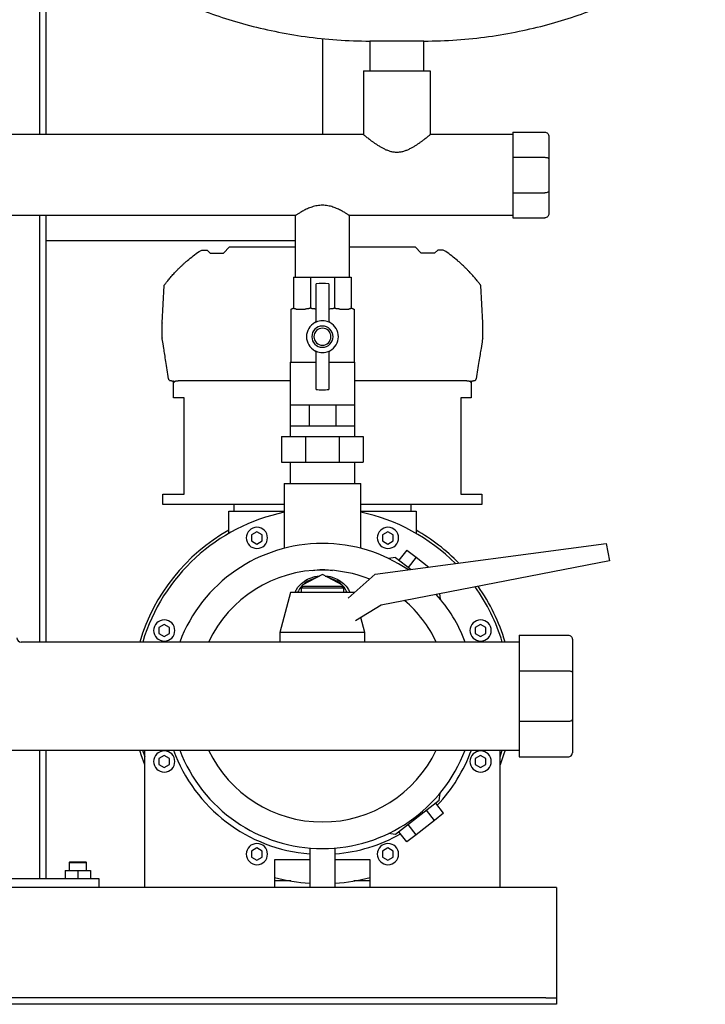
# Model space of a CAD drawing. Header units: millimetres. Extents: x 13 to 1657, y 9 to 889.
# Tile 5 of 6: x 1335 to 1657, y 9 to 472. Entities that reach past the tile are written whole.
import ezdxf

# ---------------------------------------------------------------- set-up
doc = ezdxf.new("R2010")
doc.units = ezdxf.units.MM

msp = doc.modelspace()

# ---------------------------------------------------------------- linework, layer by layer
at = {"color": 7, "linetype": 'Continuous', "lineweight": 25}
for p, q in [((1344.39, 768.42), (1344.39, 418.47)), ((1347.39, 768.42), (1347.39, 418.47)), ((1477.39, 463.7), (1477.39, 418.47)), ((1499.69, 462.42), (1499.69, 448.47)), ((1512.39, 462.42), (1499.69, 462.42)), ((1525.09, 462.42), (1512.39, 462.42)), ((1525.09, 448.47), (1525.09, 462.42)), ((1496.69, 448.47), (1496.69, 418.47)), ((1496.69, 448.47), (1528.09, 448.47)), ((1528.09, 448.47), (1528.09, 418.47)), ((1496.69, 418.47), (1158.09, 418.47)), ((1566.89, 418.47), (1528.09, 418.47)), ((1566.89, 419.57), (1566.89, 407.77)), ((1566.89, 419.57), (1581.89, 419.57)), ((1583.89, 417.57), (1583.89, 406.94)), ((1566.89, 407.77), (1566.89, 391.08)), ((1566.89, 407.77), (1581.89, 407.77)), ((1583.89, 406.94), (1583.89, 391.91)), ((1566.89, 391.08), (1581.89, 391.08)), ((1566.89, 391.08), (1566.89, 379.27)), ((1583.89, 391.91), (1583.89, 381.27)), ((1464.69, 380.37), (1190.09, 380.37)), ((1344.39, 380.37), (1344.39, 179.82)), ((1347.39, 380.37), (1347.39, 179.82)), ((1464.69, 351.42), (1464.69, 380.37)), ((1566.89, 380.37), (1490.09, 380.37)), ((1490.09, 351.42), (1490.09, 380.37)), ((1566.89, 379.27), (1581.89, 379.27)), ((1464.69, 368.42), (1347.39, 368.42)), ((1419.41, 363.5), (1420.66, 364.18)), ((1420.66, 364.18), (1423.14, 364.18)), ((1423.14, 364.18), (1424.62, 362.72)), ((1424.62, 362.72), (1430.91, 362.72)), ((1430.91, 362.72), (1433.71, 365.72)), ((1433.71, 365.72), (1464.69, 365.72)), ((1490.09, 365.72), (1521.06, 365.72)), ((1523.86, 362.72), (1521.06, 365.72)), ((1530.15, 362.72), (1523.86, 362.72)), ((1531.63, 364.18), (1530.15, 362.72)), ((1534.12, 364.18), (1531.63, 364.18)), ((1535.36, 363.5), (1534.12, 364.18)), ((1402.01, 329.85), (1402.93, 347.53)), ((1463.84, 351.42), (1471.78, 351.42)), ((1463.84, 351.42), (1463.84, 337.42)), ((1471.78, 351.42), (1471.78, 337.42)), ((1471.78, 351.42), (1483, 351.42)), ((1474.39, 330.3), (1474.39, 348.24)), ((1480.39, 348.24), (1480.39, 330.3)), ((1483, 351.42), (1483, 337.42)), ((1483, 351.42), (1490.93, 351.42)), ((1490.93, 351.42), (1490.93, 337.42)), ((1552.77, 329.85), (1551.84, 347.53)), ((1462.54, 336.42), (1462.54, 311.42)), ((1462.54, 336.42), (1462.84, 336.42)), ((1465, 336.42), (1469.2, 336.42)), ((1485.57, 336.42), (1489.77, 336.42)), ((1491.93, 336.42), (1492.23, 336.42)), ((1492.23, 336.42), (1492.23, 311.42)), ((1402.02, 322.94), (1402, 329.79)), ((1552.76, 322.94), (1552.77, 329.79)), ((1474.39, 298.6), (1474.39, 316.55)), ((1480.39, 316.55), (1480.39, 298.6)), ((1462.24, 311.42), (1462.24, 291.42)), ((1462.24, 311.42), (1474.39, 311.42)), ((1480.39, 311.42), (1492.53, 311.42)), ((1492.53, 311.42), (1492.53, 291.42)), ((1406.39, 302.72), (1406.08, 302.72)), ((1407.39, 294.72), (1407.39, 302.72)), ((1407.39, 302.72), (1407.56, 302.72)), ((1413.89, 302.72), (1409.52, 302.72)), ((1462.24, 302.72), (1413.89, 302.72)), ((1540.89, 302.72), (1492.53, 302.72)), ((1545.25, 302.72), (1540.89, 302.72)), ((1547.21, 302.72), (1547.39, 302.72)), ((1547.39, 302.72), (1547.39, 294.72)), ((1548.69, 302.72), (1548.39, 302.72)), ((1412.39, 294.72), (1407.39, 294.72)), ((1412.39, 249.42), (1412.39, 294.72)), ((1547.39, 294.72), (1542.39, 294.72)), ((1542.39, 294.72), (1542.39, 249.42)), ((1462.24, 291.42), (1462.24, 281.42)), ((1462.24, 291.42), (1466.68, 291.42)), ((1466.68, 291.42), (1471.11, 291.42)), ((1471.11, 291.42), (1471.11, 281.42)), ((1471.11, 291.42), (1477.39, 291.42)), ((1477.39, 291.42), (1483.66, 291.42)), ((1483.66, 291.42), (1483.66, 281.42)), ((1483.66, 291.42), (1488.1, 291.42)), ((1488.1, 291.42), (1492.53, 291.42)), ((1492.53, 291.42), (1492.53, 281.42)), ((1462.24, 281.42), (1462.24, 276.42)), ((1462.24, 281.42), (1466.68, 281.42)), ((1466.68, 281.42), (1471.11, 281.42)), ((1471.11, 281.42), (1477.39, 281.42)), ((1477.39, 281.42), (1483.66, 281.42)), ((1483.66, 281.42), (1488.1, 281.42)), ((1488.1, 281.42), (1492.53, 281.42)), ((1492.53, 281.42), (1492.53, 276.42)), ((1458.22, 276.42), (1458.22, 264.42)), ((1458.22, 276.42), (1469.45, 276.42)), ((1469.45, 276.42), (1469.45, 264.42)), ((1469.45, 276.42), (1485.33, 276.42)), ((1485.33, 276.42), (1485.33, 264.42)), ((1485.33, 276.42), (1496.56, 276.42)), ((1496.56, 276.42), (1496.56, 264.42)), ((1458.22, 264.42), (1469.45, 264.42)), ((1462.24, 264.42), (1462.24, 254.42)), ((1469.45, 264.42), (1485.33, 264.42)), ((1485.33, 264.42), (1496.56, 264.42)), ((1492.53, 264.42), (1492.53, 254.42)), ((1459.39, 254.42), (1459.39, 223.88)), ((1459.39, 254.42), (1477.39, 254.42)), ((1477.39, 254.42), (1495.39, 254.42)), ((1495.39, 223.88), (1495.39, 254.42)), ((1402.39, 244.42), (1402.39, 249.42)), ((1402.39, 249.42), (1412.39, 249.42)), ((1542.39, 249.42), (1552.39, 249.42)), ((1552.39, 249.42), (1552.39, 244.42)), ((1459.39, 244.42), (1402.39, 244.42)), ((1433.39, 230.92), (1433.39, 241.42)), ((1433.39, 241.42), (1436.39, 241.42)), ((1435.89, 241.42), (1435.89, 244.42)), ((1436.39, 241.42), (1459.39, 241.42)), ((1552.39, 244.42), (1495.39, 244.42)), ((1495.39, 241.42), (1518.39, 241.42)), ((1518.39, 241.42), (1521.39, 241.42)), ((1518.89, 244.42), (1518.89, 241.42)), ((1521.39, 241.42), (1521.39, 230.92)), ((1446.58, 231.68), (1444.08, 230.24)), ((1449.08, 230.24), (1446.58, 231.68)), ((1508.19, 231.68), (1505.69, 230.24)), ((1510.69, 230.24), (1508.19, 231.68)), ((1444.08, 230.24), (1444.08, 227.35)), ((1444.08, 227.35), (1446.58, 225.91)), ((1446.58, 225.91), (1449.08, 227.35)), ((1449.08, 227.35), (1449.08, 230.24)), ((1505.69, 230.24), (1505.69, 227.35)), ((1505.69, 227.35), (1508.19, 225.91)), ((1508.19, 225.91), (1510.69, 227.35)), ((1510.69, 227.35), (1510.69, 230.24)), ((1502.22, 211.66), (1610.83, 226.07)), ((1517.07, 223.04), (1513.38, 218.31)), ((1517.07, 223.04), (1521.39, 219.66)), ((1610.83, 226.07), (1612.39, 218.07)), ((1612.39, 218.07), (1505.03, 197.21)), ((1511.78, 219.56), (1508.37, 219.14)), ((1511.78, 219.56), (1519.03, 213.89)), ((1521.39, 219.66), (1517.7, 214.93)), ((1521.39, 219.66), (1527.36, 215)), ((1477.39, 211.51), (1467.89, 206.58)), ((1486.89, 206.58), (1477.39, 211.51)), ((1489.5, 200.43), (1502.22, 211.66)), ((1468.39, 206.07), (1467.39, 205.07)), ((1467.39, 205.07), (1467.39, 203.07)), ((1477.39, 205.07), (1467.39, 205.07)), ((1467.89, 206.58), (1467.89, 205.57)), ((1468.39, 206.07), (1477.39, 206.07)), ((1477.39, 206.07), (1486.39, 206.07)), ((1487.39, 205.07), (1477.39, 205.07)), ((1487.39, 205.07), (1486.39, 206.07)), ((1486.89, 205.57), (1486.89, 206.58)), ((1487.39, 203.07), (1487.39, 205.07)), ((1462.39, 203.07), (1457.39, 184.32)), ((1477.39, 203.07), (1462.39, 203.07)), ((1492.39, 203.07), (1477.39, 203.07)), ((1492.39, 203.07), (1492.39, 203.07)), ((1532.39, 202.52), (1532.68, 200.14)), ((1505.03, 197.21), (1492.99, 189.84)), ((1497.39, 184.32), (1495.51, 191.38)), ((1403.01, 188.12), (1400.51, 186.67)), ((1400.51, 186.67), (1400.51, 183.79)), ((1405.51, 186.67), (1403.01, 188.12)), ((1405.51, 183.79), (1405.51, 186.67)), ((1551.76, 188.12), (1549.26, 186.67)), ((1549.26, 186.67), (1549.26, 183.79)), ((1554.26, 186.67), (1551.76, 188.12)), ((1554.26, 183.79), (1554.26, 186.67)), ((1400.51, 183.79), (1403.01, 182.34)), ((1403.01, 182.34), (1405.51, 183.79)), ((1457.39, 184.32), (1457.39, 179.82)), ((1477.39, 184.32), (1457.39, 184.32)), ((1497.39, 184.32), (1477.39, 184.32)), ((1497.39, 179.82), (1497.39, 184.32)), ((1549.26, 183.79), (1551.76, 182.34)), ((1551.76, 182.34), (1554.26, 183.79)), ((1569.89, 183.07), (1592.89, 183.07)), ((1569.89, 183.07), (1569.89, 166.29)), ((1594.89, 181.07), (1594.89, 165.46)), ((1569.89, 179.82), (1335.74, 179.82)), ((1569.89, 166.29), (1592.89, 166.29)), ((1569.89, 166.29), (1569.89, 142.56)), ((1594.89, 165.46), (1594.89, 143.39)), ((1569.89, 142.56), (1592.89, 142.56)), ((1569.89, 142.56), (1569.89, 125.77)), ((1594.89, 143.39), (1594.89, 127.77)), ((1092.39, 129.02), (1569.89, 129.02)), ((1344.39, 129.02), (1344.39, 68.42)), ((1347.39, 129.02), (1347.39, 68.42)), ((1392.87, 129.02), (1393.89, 125.86)), ((1393.89, 64.42), (1393.89, 129.02)), ((1403.01, 126.51), (1400.51, 125.06)), ((1400.51, 125.06), (1400.51, 122.17)), ((1405.51, 125.06), (1403.01, 126.51)), ((1405.51, 122.17), (1405.51, 125.06)), ((1551.76, 126.51), (1549.26, 125.06)), ((1549.26, 125.06), (1549.26, 122.17)), ((1554.26, 125.06), (1551.76, 126.51)), ((1554.26, 122.17), (1554.26, 125.06)), ((1560.89, 64.42), (1560.89, 129.02)), ((1560.89, 125.86), (1561.9, 129.02)), ((1569.89, 125.77), (1592.89, 125.77)), ((1400.51, 122.17), (1403.01, 120.73)), ((1403.01, 120.73), (1405.51, 122.17)), ((1549.26, 122.17), (1551.76, 120.73)), ((1551.76, 120.73), (1554.26, 122.17)), ((1532.27, 105.3), (1532.68, 108.71)), ((1532.27, 105.3), (1511.78, 89.29)), ((1534.36, 99.32), (1530.67, 104.05)), ((1530.04, 95.94), (1526.34, 100.67)), ((1534.36, 99.32), (1530.04, 95.94)), ((1521.39, 89.19), (1517.7, 93.92)), ((1530.04, 95.94), (1521.39, 89.19)), ((1511.78, 89.29), (1508.37, 89.71)), ((1517.07, 85.81), (1513.38, 90.54)), ((1521.39, 89.19), (1517.07, 85.81)), ((1446.58, 82.94), (1444.08, 81.5)), ((1444.08, 81.5), (1444.08, 78.61)), ((1449.08, 81.5), (1446.58, 82.94)), ((1449.08, 78.61), (1449.08, 81.5)), ((1471.39, 82.93), (1471.39, 64.42)), ((1483.39, 64.42), (1483.39, 82.93)), ((1508.19, 82.94), (1505.69, 81.5)), ((1505.69, 81.5), (1505.69, 78.61)), ((1510.69, 81.5), (1508.19, 82.94)), ((1510.69, 78.61), (1510.69, 81.5)), ((1358.69, 76.42), (1358.39, 76.12)), ((1358.39, 76.12), (1358.39, 72.42)), ((1358.39, 76.12), (1359.04, 76.12)), ((1358.69, 76.42), (1359.29, 76.42)), ((1359.04, 76.12), (1366.39, 76.12)), ((1359.29, 76.42), (1366.09, 76.42)), ((1366.39, 76.12), (1366.09, 76.42)), ((1366.39, 72.42), (1366.39, 76.12)), ((1444.08, 78.61), (1446.58, 77.17)), ((1446.58, 77.17), (1449.08, 78.61)), ((1471.39, 77.42), (1454.89, 77.42)), ((1454.89, 77.42), (1454.89, 64.42)), ((1499.89, 77.42), (1483.39, 77.42)), ((1499.89, 64.42), (1499.89, 77.42)), ((1505.69, 78.61), (1508.19, 77.17)), ((1508.19, 77.17), (1510.69, 78.61)), ((1356.39, 72.42), (1356.39, 68.42)), ((1356.39, 72.42), (1362.39, 72.42)), ((1362.39, 72.42), (1362.39, 68.42)), ((1362.39, 72.42), (1368.39, 72.42)), ((1368.39, 72.42), (1368.39, 68.42)), ((1372.39, 68.42), (1282.39, 68.42)), ((1372.39, 64.42), (1372.39, 68.42)), ((1462.59, 67.42), (1454.89, 67.42)), ((1499.89, 67.42), (1492.19, 67.42)), ((1393.89, 64.42), (1260.89, 64.42)), ((1454.89, 64.42), (1393.89, 64.42)), ((1471.39, 64.42), (1454.89, 64.42)), ((1477.39, 64.42), (1471.39, 64.42)), ((1483.39, 64.42), (1477.39, 64.42)), ((1499.89, 64.42), (1483.39, 64.42)), ((1560.89, 64.42), (1499.89, 64.42)), ((1587.39, 64.42), (1560.89, 64.42)), ((1587.39, 64.42), (1587.39, 59.42)), ((1587.39, 59.42), (1587.39, 14.42)), ((1587.39, 14.42), (1587.39, 12.42)), ((1582.39, 12.42), (1072.39, 12.42)), ((1582.39, 9.42), (1072.39, 9.42)), ((1582.39, 12.42), (1587.39, 12.42)), ((1587.39, 9.42), (1582.39, 9.42)), ((1587.39, 12.42), (1587.39, 9.42))]:
    msp.add_line(p, q, dxfattribs=at)
at = {"color": 7, "linetype": 'Continuous', "lineweight": 25, "flags": 128}
for points in [[(1407.56, 301.72), (1407.56, 302.28), (1407.56, 302.72)], [(1547.21, 302.72), (1547.21, 302.16), (1547.21, 301.72)], [(1393.89, 122.07), (1392.22, 126.75), (1391.51, 129.02)], [(1563.26, 129.02), (1562.55, 126.75), (1560.89, 122.07)], [(1456.17, 67.42), (1455.12, 67.69), (1454.89, 67.75)], [(1499.89, 67.75), (1499.66, 67.69), (1498.6, 67.42)]]:
    msp.add_lwpolyline(points, dxfattribs=at)
at = {"color": 7, "linetype": 'Continuous', "lineweight": 25}
for centre, radius, start, end in [((1477.39, 323.42), 25, 83.1079, 96.8921), ((1403, 329.8), 1, 177, 180.1), ((1477.39, 323.42), 7.5, 118.0725, 241.9275), ((1473.39, 330.92), 1, 298.0725, 0), ((1477.39, 323.42), 7.5, 66.4218, 113.5782), ((1481.39, 330.92), 1, 180, 241.9275), ((1477.39, 323.42), 7.5, 298.0725, 61.9275), ((1551.77, 329.8), 1, 359.9, 3), ((1477.39, 323.42), 5, 90, 270), ((1477.39, 323.42), 4, 90, 270), ((1477.39, 323.42), 5, 270, 90), ((1477.39, 323.42), 4, 270, 90), ((1403.02, 322.94), 1, 180.1, 189.0541), ((1551.76, 322.94), 1, 350.9459, 359.9), ((1473.39, 315.92), 1, 0, 61.9275), ((1477.39, 323.42), 7.5, 246.4218, 270), ((1477.39, 323.42), 7.5, 270, 293.5782), ((1481.39, 315.92), 1, 118.0725, 180), ((1477.39, 323.42), 25, 263.1079, 270), ((1477.39, 323.42), 25, 270, 276.8921), ((1477.39, 154.42), 88.25, 101.769, 163.2726), ((1477.39, 154.42), 88.25, 44.8556, 78.231), ((1477.39, 154.42), 89.55, 119.4291, 163.5224), ((1446.58, 228.8), 5, 90, 270), ((1446.58, 228.8), 5, 270, 90), ((1508.19, 228.8), 5, 90, 270), ((1508.19, 228.8), 5, 270, 90), ((1477.39, 154.42), 89.55, 44.2247, 60.5709), ((1477.39, 154.42), 71.75, 90, 159.2674), ((1477.39, 154.42), 71.75, 55.7432, 90), ((1477.39, 154.42), 59.25, 90, 154.6154), ((1477.39, 154.42), 59.25, 67.9775, 90), ((1477.11, 197.34), 12.88, 102.5938, 132.2575), ((1477.67, 197.34), 12.88, 47.7425, 77.4062), ((1475.95, 198.63), 11.15, 136.3275, 156.4956), ((1478.82, 198.63), 11.15, 23.5044, 43.6725), ((1477.39, 154.42), 88.25, 16.7274, 35.589), ((1477.39, 154.42), 89.55, 16.4776, 35.2089), ((1477.39, 154.42), 59.25, 25.3846, 49.2993), ((1477.39, 154.42), 71.75, 20.7326, 41.7835), ((1403.01, 185.23), 5, 90, 270), ((1403.01, 185.23), 5, 270, 90), ((1551.76, 185.23), 5, 90, 270), ((1551.76, 185.23), 5, 270, 90), ((1335.74, 181.82), 2, 180.0001, 269.9993), ((1403.01, 123.62), 5, 90, 270), ((1403.01, 123.62), 5, 270, 90), ((1477.39, 154.42), 74.5, 199.9341, 265.3806), ((1477.39, 154.42), 71.75, 200.7326, 270), ((1477.39, 154.42), 59.25, 205.3846, 270), ((1477.39, 154.42), 59.25, 270, 334.6154), ((1477.39, 154.42), 71.75, 270, 339.2674), ((1477.39, 154.42), 74.5, 316.4672, 340.0659), ((1551.76, 123.62), 5, 90, 270), ((1551.76, 123.62), 5, 270, 90), ((1477.39, 154.42), 74.5, 274.6194, 299.5328), ((1446.58, 80.05), 5, 90, 270), ((1446.58, 80.05), 5, 270, 90), ((1508.19, 80.05), 5, 90, 270), ((1508.19, 80.05), 5, 270, 90), ((1477.39, 154.42), 88.25, 255.2289, 266.1015), ((1477.39, 154.42), 88.25, 273.8985, 284.7711)]:
    msp.add_arc(centre, radius, start, end, dxfattribs=at)
for points, knots in [([(1367.39, 516.57), (1367.47, 515.75), (1367.66, 513.95), (1368.91, 511.24), (1370.91, 508.13), (1373.89, 504.67), (1378.09, 500.69), (1383.48, 496.42), (1390.09, 491.93), (1397.68, 487.46), (1406.65, 482.87), (1417.02, 478.3), (1428.82, 473.93), (1441.55, 470.07), (1455.11, 466.84), (1469.4, 464.38), (1484.35, 462.74), (1494.52, 462.53), (1499.69, 462.42)], [0, 0, 0, 0, 0.016622, 0.036153, 0.05912, 0.090838, 0.127593, 0.175262, 0.228868, 0.287991, 0.35219, 0.431201, 0.515618, 0.604837, 0.698312, 0.795569, 0.896225, 1, 1, 1, 1]), ([(1525.09, 462.42), (1530.25, 462.53), (1540.43, 462.74), (1555.37, 464.38), (1569.67, 466.84), (1583.23, 470.07), (1595.95, 473.93), (1607.75, 478.3), (1618.13, 482.87), (1627.09, 487.46), (1634.68, 491.93), (1641.29, 496.42), (1646.48, 500.53), (1650.37, 504.18), (1653.17, 507.27), (1655.36, 510.36), (1656.99, 513.4), (1657.26, 515.59), (1657.39, 516.57)], [0, 0, 0, 0, 0.103778, 0.204436, 0.301697, 0.395174, 0.484396, 0.568815, 0.647829, 0.712029, 0.771154, 0.824762, 0.872432, 0.903943, 0.931838, 0.95609, 0.980149, 1, 1, 1, 1]), ([(1496.69, 418.47), (1496.69, 418.47), (1496.69, 418.47), (1496.7, 418.46), (1496.72, 418.44), (1496.75, 418.42), (1496.79, 418.39), (1496.84, 418.35), (1496.89, 418.31), (1496.95, 418.25), (1497.1, 418.13), (1497.41, 417.88), (1497.97, 417.43), (1498.66, 416.88), (1499.45, 416.27), (1500.36, 415.57), (1501.36, 414.84), (1502.29, 414.2), (1503.05, 413.69), (1503.88, 413.16), (1504.92, 412.53), (1506.25, 411.82), (1507.62, 411.19), (1509.13, 410.66), (1510.73, 410.3), (1512.37, 410.17), (1514.02, 410.3), (1515.61, 410.65), (1517.13, 411.18), (1518.55, 411.83), (1519.88, 412.55), (1520.92, 413.17), (1521.71, 413.68), (1522.28, 414.06), (1522.84, 414.44), (1523.57, 414.96), (1524.4, 415.57), (1525.32, 416.26), (1526.1, 416.87), (1526.8, 417.43), (1527.35, 417.87), (1527.69, 418.15), (1527.87, 418.3), (1527.97, 418.38), (1528.04, 418.43), (1528.08, 418.47), (1528.08, 418.47), (1528.09, 418.47)], [0, 0, 0, 0, 0.0068765, 0.0137667, 0.0206731, 0.0275981, 0.0345442, 0.0415137, 0.0485092, 0.055533, 0.0625873, 0.0932415, 0.1251876, 0.155394, 0.187758, 0.2168968, 0.2499844, 0.2811091, 0.2967771, 0.312449, 0.3464138, 0.374556, 0.4056841, 0.4371211, 0.4683871, 0.4998258, 0.530993, 0.5624311, 0.5936303, 0.6249879, 0.6562689, 0.6873603, 0.7029212, 0.7184983, 0.7340286, 0.7498601, 0.7829199, 0.8120299, 0.8443276, 0.8744737, 0.9063656, 0.9369668, 0.9497348, 0.9624078, 0.975, 0.9875259, 1, 1, 1, 1]), ([(1581.89, 419.57), (1582.12, 419.57), (1582.38, 419.53), (1582.87, 419.34), (1583.11, 419.18), (1583.5, 418.79), (1583.65, 418.56), (1583.84, 418.06), (1583.89, 417.81), (1583.89, 417.57)], [0, 0, 0, 0, 0.25, 0.25, 0.5, 0.5, 0.75, 0.75, 1, 1, 1, 1]), ([(1581.89, 407.77), (1582.12, 407.77), (1582.38, 407.75), (1582.87, 407.67), (1583.11, 407.61), (1583.5, 407.45), (1583.65, 407.35), (1583.84, 407.15), (1583.89, 407.04), (1583.89, 406.94)], [0, 0, 0, 0, 0.25, 0.25, 0.5, 0.5, 0.75, 0.75, 1, 1, 1, 1]), ([(1583.89, 391.91), (1583.89, 391.81), (1583.84, 391.7), (1583.65, 391.5), (1583.5, 391.4), (1583.11, 391.24), (1582.87, 391.18), (1582.38, 391.1), (1582.12, 391.08), (1581.89, 391.08)], [0, 0, 0, 0, 0.25, 0.25, 0.5, 0.5, 0.75, 0.75, 1, 1, 1, 1]), ([(1490.09, 380.37), (1490.09, 380.37), (1490.08, 380.38), (1490.07, 380.38), (1490.05, 380.4), (1490.02, 380.42), (1489.99, 380.44), (1489.94, 380.47), (1489.89, 380.5), (1489.77, 380.58), (1489.53, 380.74), (1489.1, 381.02), (1488.56, 381.36), (1487.91, 381.75), (1487.17, 382.18), (1486.35, 382.64), (1485.46, 383.1), (1484.49, 383.55), (1483.46, 383.99), (1481.99, 384.53), (1479.98, 385.06), (1477.4, 385.31), (1474.82, 385.07), (1472.81, 384.53), (1471.33, 384), (1470.29, 383.56), (1469.32, 383.1), (1468.42, 382.64), (1467.6, 382.18), (1466.86, 381.75), (1466.22, 381.36), (1465.67, 381.02), (1465.24, 380.74), (1464.98, 380.57), (1464.83, 380.47), (1464.75, 380.41), (1464.7, 380.38), (1464.69, 380.38), (1464.69, 380.37)], [0, 0, 0, 0, 0.007714, 0.015449, 0.023205, 0.030987, 0.038795, 0.046632, 0.054499, 0.0624, 0.09305, 0.125009, 0.155028, 0.187503, 0.218805, 0.249971, 0.281259, 0.312579, 0.34364, 0.374696, 0.437235, 0.499736, 0.562018, 0.624604, 0.656043, 0.687337, 0.718591, 0.750012, 0.781234, 0.812308, 0.844861, 0.874947, 0.906817, 0.937385, 0.953209, 0.968908, 0.984499, 1, 1, 1, 1]), ([(1583.89, 381.27), (1583.89, 381.04), (1583.84, 380.78), (1583.65, 380.29), (1583.5, 380.06), (1583.11, 379.66), (1582.87, 379.51), (1582.38, 379.32), (1582.12, 379.27), (1581.89, 379.27)], [0, 0, 0, 0, 0.25, 0.25, 0.5, 0.5, 0.75, 0.75, 1, 1, 1, 1]), ([(1402.93, 347.53), (1402.93, 347.53), (1402.93, 347.53), (1402.94, 347.55), (1402.96, 347.57), (1402.98, 347.6), (1403.01, 347.63), (1403.05, 347.68), (1403.09, 347.74), (1403.14, 347.8), (1403.19, 347.87), (1403.33, 348.05), (1403.6, 348.41), (1404.08, 349.02), (1404.65, 349.73), (1405.28, 350.49), (1405.97, 351.31), (1406.96, 352.44), (1408.03, 353.62), (1409.17, 354.8), (1410.07, 355.7), (1410.99, 356.59), (1411.78, 357.33), (1412.42, 357.92), (1412.91, 358.35), (1413.4, 358.78), (1413.72, 359.07), (1413.89, 359.21)], [0, 0, 0, 0, 0.0122612, 0.0245179, 0.0367911, 0.0491021, 0.0614716, 0.0739203, 0.0864683, 0.0991354, 0.1119407, 0.1249028, 0.1855886, 0.2501134, 0.3109071, 0.3750352, 0.4364507, 0.5000874, 0.6244687, 0.6870207, 0.7498495, 0.8126417, 0.8750377, 0.9066292, 0.9379621, 0.9690733, 1, 1, 1, 1]), ([(1551.84, 347.53), (1551.84, 347.53), (1551.84, 347.53), (1551.83, 347.55), (1551.81, 347.57), (1551.79, 347.6), (1551.76, 347.63), (1551.73, 347.68), (1551.68, 347.74), (1551.64, 347.8), (1551.58, 347.87), (1551.45, 348.05), (1551.17, 348.41), (1550.7, 349.01), (1550.13, 349.72), (1549.51, 350.48), (1548.81, 351.3), (1547.83, 352.43), (1546.74, 353.62), (1545.6, 354.8), (1544.68, 355.72), (1543.76, 356.62), (1542.96, 357.36), (1542.33, 357.94), (1541.84, 358.38), (1541.36, 358.8), (1541.04, 359.07), (1540.89, 359.21)], [0, 0, 0, 0, 0.012117, 0.024284, 0.036513, 0.048818, 0.06121, 0.073701, 0.086304, 0.099031, 0.111892, 0.124898, 0.184763, 0.250107, 0.309389, 0.375028, 0.433855, 0.500081, 0.624465, 0.68709, 0.749847, 0.81764, 0.875036, 0.908188, 0.940062, 0.970664, 1, 1, 1, 1]), ([(1463.67, 336.87), (1463.66, 336.85), (1463.63, 336.81), (1463.58, 336.75), (1463.53, 336.7), (1463.48, 336.66), (1463.43, 336.61), (1463.37, 336.58), (1463.32, 336.54), (1463.26, 336.51), (1463.15, 336.47), (1463, 336.43), (1462.9, 336.43), (1462.84, 336.42)], [0, 0, 0, 0, 0.04356, 0.089837, 0.139005, 0.191208, 0.246567, 0.305183, 0.367141, 0.432514, 0.501363, 0.727544, 1, 1, 1, 1]), ([(1463.84, 337.42), (1463.84, 337.33), (1463.83, 337.23), (1463.77, 337.04), (1463.73, 336.95), (1463.67, 336.87)], [0, 0, 0, 0, 0.5, 0.5, 1, 1, 1, 1]), ([(1465, 336.42), (1464.94, 336.42), (1464.82, 336.43), (1464.66, 336.43), (1464.52, 336.45), (1464.38, 336.46), (1464.25, 336.49), (1464.11, 336.53), (1463.97, 336.59), (1463.85, 336.67), (1463.75, 336.76), (1463.7, 336.83), (1463.67, 336.87)], [0, 0, 0, 0, 0.114672, 0.221874, 0.321642, 0.414024, 0.49908, 0.620392, 0.730619, 0.830196, 0.919717, 1, 1, 1, 1]), ([(1471.71, 336.87), (1471.67, 336.85), (1471.6, 336.81), (1471.49, 336.75), (1471.36, 336.7), (1471.23, 336.66), (1471.09, 336.61), (1470.94, 336.58), (1470.78, 336.54), (1470.62, 336.51), (1470.31, 336.47), (1469.83, 336.43), (1469.42, 336.43), (1469.2, 336.42)], [0, 0, 0, 0, 0.04356, 0.089837, 0.139005, 0.191208, 0.246567, 0.305183, 0.367141, 0.432514, 0.501363, 0.727544, 1, 1, 1, 1]), ([(1471.78, 337.42), (1471.78, 337.33), (1471.77, 337.23), (1471.75, 337.04), (1471.73, 336.95), (1471.71, 336.87)], [0, 0, 0, 0, 0.5, 0.5, 1, 1, 1, 1]), ([(1474.42, 336.42), (1474.31, 336.42), (1474.1, 336.43), (1473.8, 336.43), (1473.52, 336.45), (1473.26, 336.46), (1472.98, 336.49), (1472.69, 336.53), (1472.4, 336.59), (1472.13, 336.67), (1471.9, 336.76), (1471.77, 336.83), (1471.71, 336.87)], [0, 0, 0, 0, 0.114672, 0.221874, 0.321642, 0.414024, 0.49908, 0.620392, 0.730619, 0.830196, 0.919717, 1, 1, 1, 1]), ([(1483.07, 336.87), (1483.03, 336.85), (1482.96, 336.81), (1482.85, 336.75), (1482.72, 336.7), (1482.59, 336.66), (1482.44, 336.61), (1482.29, 336.58), (1482.12, 336.54), (1481.94, 336.51), (1481.61, 336.47), (1481.08, 336.43), (1480.61, 336.43), (1480.36, 336.42)], [0, 0, 0, 0, 0.04356, 0.089837, 0.139005, 0.191208, 0.246567, 0.305183, 0.367141, 0.432514, 0.501363, 0.727544, 1, 1, 1, 1]), ([(1483, 337.42), (1483, 337.33), (1483, 337.23), (1483.03, 337.04), (1483.04, 336.95), (1483.07, 336.87)], [0, 0, 0, 0, 0.5, 0.5, 1, 1, 1, 1]), ([(1485.57, 336.42), (1485.48, 336.42), (1485.3, 336.43), (1485.03, 336.43), (1484.78, 336.45), (1484.55, 336.46), (1484.3, 336.49), (1484.03, 336.53), (1483.75, 336.59), (1483.49, 336.67), (1483.27, 336.76), (1483.13, 336.83), (1483.07, 336.87)], [0, 0, 0, 0, 0.114672, 0.221874, 0.321642, 0.414024, 0.49908, 0.620392, 0.730619, 0.830196, 0.919717, 1, 1, 1, 1]), ([(1491.1, 336.87), (1491.09, 336.85), (1491.06, 336.81), (1491.01, 336.75), (1490.96, 336.7), (1490.9, 336.66), (1490.83, 336.61), (1490.76, 336.58), (1490.68, 336.54), (1490.6, 336.51), (1490.44, 336.47), (1490.17, 336.43), (1489.91, 336.43), (1489.77, 336.42)], [0, 0, 0, 0, 0.0435597, 0.0898369, 0.1390047, 0.1912078, 0.2465668, 0.3051829, 0.3671414, 0.4325144, 0.5013634, 0.7275444, 1, 1, 1, 1]), ([(1491.1, 336.87), (1491.05, 336.95), (1491, 337.04), (1490.95, 337.23), (1490.93, 337.33), (1490.93, 337.42)], [0, 0, 0, 0, 0.5, 0.5, 1, 1, 1, 1]), ([(1491.93, 336.42), (1491.91, 336.42), (1491.86, 336.43), (1491.79, 336.43), (1491.72, 336.45), (1491.65, 336.46), (1491.56, 336.49), (1491.47, 336.53), (1491.37, 336.59), (1491.27, 336.67), (1491.18, 336.76), (1491.13, 336.83), (1491.1, 336.87)], [0, 0, 0, 0, 0.1146723, 0.2218736, 0.3216419, 0.4140242, 0.4990802, 0.6203924, 0.7306185, 0.8301956, 0.9197172, 1, 1, 1, 1]), ([(1405.09, 303.57), (1404.62, 306.53), (1404.18, 309.27), (1403.42, 314.07), (1403.09, 316.13), (1402.56, 319.46), (1402.36, 320.72), (1402.09, 322.38), (1402.03, 322.78), (1402.03, 322.78)], [0, 0, 0, 0, 0.25, 0.25, 0.5, 0.5, 0.75, 0.75, 1, 1, 1, 1]), ([(1552.74, 322.78), (1552.74, 322.78), (1552.68, 322.38), (1552.41, 320.72), (1552.21, 319.46), (1551.68, 316.13), (1551.35, 314.07), (1550.59, 309.27), (1550.15, 306.53), (1549.68, 303.57)], [0, 0, 0, 0, 0.25, 0.25, 0.5, 0.5, 0.75, 0.75, 1, 1, 1, 1]), ([(1405.5, 302.91), (1405.48, 302.92), (1405.44, 302.96), (1405.38, 303.01), (1405.32, 303.07), (1405.27, 303.14), (1405.21, 303.23), (1405.13, 303.37), (1405.11, 303.5), (1405.09, 303.57)], [0, 0, 0, 0, 0.086633, 0.179872, 0.279809, 0.386523, 0.500074, 0.70807, 1, 1, 1, 1]), ([(1405.5, 302.91), (1405.52, 302.89), (1405.56, 302.87), (1405.63, 302.83), (1405.7, 302.8), (1405.8, 302.76), (1405.92, 302.73), (1406.03, 302.73), (1406.08, 302.72)], [0, 0, 0, 0, 0.122878, 0.246689, 0.371884, 0.498896, 0.750005, 1, 1, 1, 1]), ([(1406.39, 302.72), (1406.42, 302.72), (1406.47, 302.72), (1406.56, 302.71), (1406.64, 302.69), (1406.76, 302.66), (1406.9, 302.59), (1407.05, 302.48), (1407.19, 302.33), (1407.28, 302.18), (1407.33, 302.05), (1407.36, 301.94), (1407.38, 301.84), (1407.39, 301.76), (1407.39, 301.72)], [0, 0, 0, 0, 0.063651, 0.126213, 0.187991, 0.249302, 0.376588, 0.499132, 0.626656, 0.749435, 0.812116, 0.874391, 0.937388, 1, 1, 1, 1]), ([(1407.56, 301.72), (1407.56, 301.75), (1407.56, 301.79), (1407.57, 301.85), (1407.59, 301.92), (1407.61, 301.98), (1407.65, 302.06), (1407.72, 302.17), (1407.86, 302.31), (1408.07, 302.45), (1408.35, 302.58), (1408.69, 302.66), (1409.09, 302.72), (1409.37, 302.72), (1409.52, 302.72)], [0, 0, 0, 0, 0.024509, 0.049033, 0.073912, 0.099468, 0.126002, 0.185984, 0.251527, 0.368049, 0.501645, 0.649783, 0.815385, 1, 1, 1, 1]), ([(1545.25, 302.72), (1545.33, 302.72), (1545.48, 302.72), (1545.69, 302.71), (1545.9, 302.69), (1546.09, 302.66), (1546.26, 302.62), (1546.47, 302.55), (1546.71, 302.45), (1546.91, 302.31), (1547.05, 302.17), (1547.13, 302.05), (1547.18, 301.94), (1547.21, 301.83), (1547.21, 301.76), (1547.21, 301.72)], [0, 0, 0, 0, 0.09473, 0.184561, 0.269643, 0.350152, 0.426298, 0.498326, 0.631992, 0.748617, 0.814174, 0.874219, 0.917797, 0.959226, 1, 1, 1, 1]), ([(1547.39, 301.72), (1547.39, 301.75), (1547.39, 301.81), (1547.4, 301.9), (1547.42, 301.98), (1547.45, 302.07), (1547.49, 302.19), (1547.58, 302.33), (1547.72, 302.48), (1547.87, 302.59), (1548.04, 302.67), (1548.21, 302.72), (1548.33, 302.72), (1548.39, 302.72)], [0, 0, 0, 0, 0.049939, 0.099382, 0.148872, 0.198948, 0.250132, 0.372681, 0.500013, 0.622659, 0.750115, 0.873467, 1, 1, 1, 1]), ([(1548.69, 302.72), (1548.73, 302.73), (1548.8, 302.73), (1548.9, 302.74), (1549.01, 302.77), (1549.14, 302.82), (1549.23, 302.88), (1549.27, 302.91)], [0, 0, 0, 0, 0.165958, 0.331959, 0.498952, 0.752233, 1, 1, 1, 1]), ([(1549.27, 302.91), (1549.29, 302.92), (1549.33, 302.95), (1549.39, 303.01), (1549.45, 303.07), (1549.5, 303.14), (1549.55, 303.21), (1549.6, 303.29), (1549.64, 303.39), (1549.67, 303.48), (1549.68, 303.55), (1549.68, 303.57)], [0, 0, 0, 0, 0.083697, 0.175739, 0.276081, 0.384605, 0.501121, 0.611645, 0.750604, 0.914626, 1, 1, 1, 1]), ([(1472.59, 213.48), (1474.17, 213.76), (1475.78, 213.9), (1478.99, 213.9), (1480.6, 213.76), (1482.19, 213.48)], [0, 0, 0, 0, 0.5, 0.5, 1, 1, 1, 1]), ([(1464.51, 203.07), (1464.74, 203.63), (1465.4, 205.22), (1467.41, 207.42), (1470.31, 209.42), (1473.31, 210.62), (1475.3, 210.77), (1476.08, 210.83)], [0, 0, 0, 0, 0.130523, 0.369658, 0.608909, 0.847887, 1, 1, 1, 1]), ([(1478.7, 210.83), (1479.47, 210.77), (1481.47, 210.62), (1484.46, 209.42), (1487.36, 207.42), (1489.38, 205.22), (1490.03, 203.64), (1490.26, 203.07)], [0, 0, 0, 0, 0.152384, 0.391491, 0.630505, 0.869028, 1, 1, 1, 1]), ([(1592.89, 183.07), (1593.12, 183.07), (1593.38, 183.03), (1593.87, 182.84), (1594.11, 182.68), (1594.5, 182.29), (1594.65, 182.06), (1594.84, 181.56), (1594.89, 181.31), (1594.89, 181.07)], [0, 0, 0, 0, 0.25, 0.25, 0.5, 0.5, 0.75, 0.75, 1, 1, 1, 1]), ([(1592.89, 166.29), (1593.12, 166.29), (1593.38, 166.27), (1593.87, 166.19), (1594.11, 166.13), (1594.5, 165.97), (1594.65, 165.87), (1594.84, 165.67), (1594.89, 165.56), (1594.89, 165.46)], [0, 0, 0, 0, 0.25, 0.25, 0.5, 0.5, 0.75, 0.75, 1, 1, 1, 1]), ([(1592.89, 142.56), (1593.12, 142.56), (1593.38, 142.57), (1593.87, 142.66), (1594.11, 142.72), (1594.5, 142.88), (1594.65, 142.98), (1594.84, 143.18), (1594.89, 143.29), (1594.89, 143.39)], [0, 0, 0, 0, 0.25, 0.25, 0.5, 0.5, 0.75, 0.75, 1, 1, 1, 1]), ([(1592.89, 125.77), (1593.12, 125.77), (1593.38, 125.82), (1593.87, 126.01), (1594.11, 126.16), (1594.5, 126.56), (1594.65, 126.79), (1594.84, 127.28), (1594.89, 127.54), (1594.89, 127.77)], [0, 0, 0, 0, 0.25, 0.25, 0.5, 0.5, 0.75, 0.75, 1, 1, 1, 1])]:
    msp.add_open_spline(points, degree=3, knots=knots, dxfattribs=at)
for points in [[(1413.89, 359.21), (1415.66, 360.72), (1417.51, 362.16), (1419.41, 363.5)], [(1540.89, 359.21), (1539.11, 360.72), (1537.27, 362.16), (1535.36, 363.5)]]:
    msp.add_open_spline(points, degree=3, dxfattribs=at)

doc.saveas('drawing.dxf')
